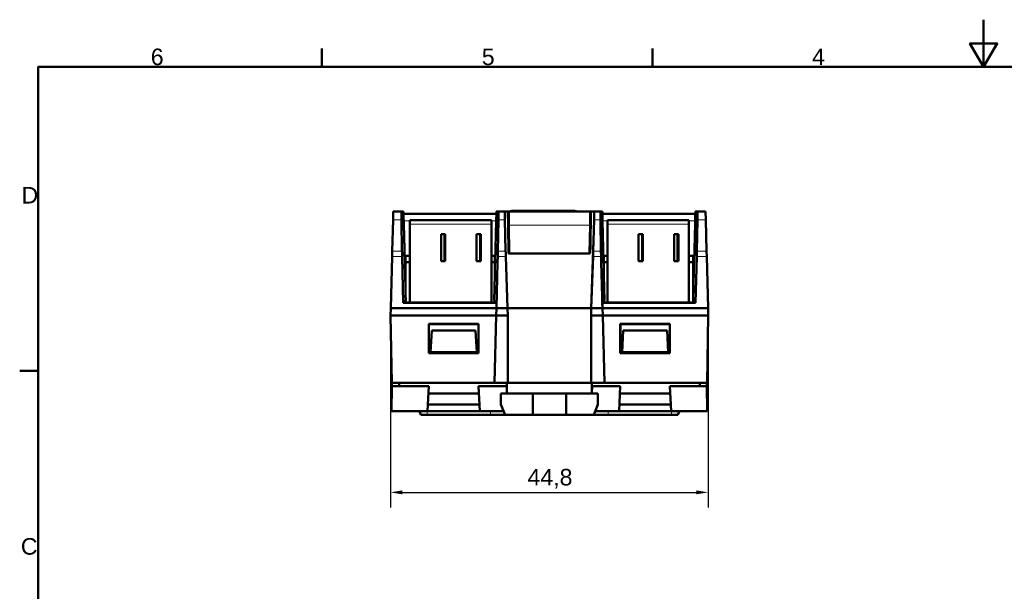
# Model space of a CAD drawing. Header units: millimetres. Extents: x 0 to 280, y 0 to 198.
# Tile 6 of 12: x 4 to 143, y 117 to 198. Entities that reach past the tile are written whole.
import ezdxf

# ---------------------------------------------------------------- set-up
doc = ezdxf.new("R2010")
doc.units = ezdxf.units.MM
doc.header["$LTSCALE"] = 0.666667
for name, color, linetype, lineweight in [('Arêtes tangentes visibles(celduc)', 7, 'Continuous', 18), ('Arêtes visibles(celduc)', 7, 'Continuous', 50), ('Cadre_0', 7, 'Continuous', 50), ('Cadre_2', 7, 'Continuous', 50), ('Cotes(celduc)', 7, 'Continuous', 25)]:
    doc.layers.add(name, color=color, linetype=linetype, lineweight=lineweight)
doc.styles.add('Cadre_1', font='arial.ttf')
doc.styles.add('Courant-CELDUC', font='arial.ttf')
doc.dimstyles.new('Celduc', dxfattribs={"dimscale": 0.666667, "dimtxt": 3.5, "dimasz": 2.5, "dimexe": 3.175, "dimexo": 0, "dimgap": 0.762, "dimtad": 1, "dimrnd": 1e-08, "dimtxsty": 'Courant-CELDUC', "dimcen": 0.09, "dimdle": 10, "dimclrd": 7, "dimclre": 7, "dimclrt": 7, "dimazin": 2, "dimtfac": 0.714286, "dimtdec": 3, "dimtmove": 0, "dimatfit": 3, "dimfxl": 1, "dimtolj": 1, "dimlwd": 25, "dimlwe": 25, "dimarcsym": 0})

# ---------------------------------------------------------------- blocks, each defined once
blk = doc.blocks.new('Cadres Cadre par défaut')
at = {"layer": 'Cadre_0'}
for p, q in [((70, 287), (70, 290.9)), ((140, 287), (140, 290.9)), ((10, 222.75), (6.1, 222.75))]:
    blk.add_line(p, q, dxfattribs=at)
at = {"layer": 'Cadre_0', "flags": 128}
for points in [[(210, 297), (210, 287), (207.11, 292), (212.89, 292), (210, 287)], [(10, 10), (10, 287), (410, 287), (410, 10), (10, 10)]]:
    blk.add_lwpolyline(points, dxfattribs=at)
at = {"layer": 'Cadre_2', "char_height": 3.5, "attachment_point": 7, "style": 'Cadre_1'}
for s, insert in [('6', (33.83, 287.34)), ('5', (103.85, 287.34)), ('4', (173.71, 287.4)), ('D', (6.48, 258.13)), ('C', (6.34, 183.82))]:
    blk.add_mtext(s, dxfattribs=dict(at, insert=insert))
blk = doc.blocks.new('*D8')
at = {"layer": 'Cotes(celduc)', "color": 7, "linetype": 'Continuous', "lineweight": 25, "transparency": 16777216}
for p, q in [((101.15, 157.32), (101.15, 129.24)), ((56.37, 156.32), (56.37, 129.24)), ((58.04, 131.36), (99.48, 131.36))]:
    blk.add_line(p, q, dxfattribs=at)
at = {"layer": 'Cotes(celduc)', "color": 7, "linetype": 'Continuous', "transparency": 16777216}
for points in [[(58.04, 131.64), (58.04, 131.08), (56.37, 131.36)], [(99.48, 131.64), (99.48, 131.08), (101.15, 131.36)]]:
    blk.add_solid(points, dxfattribs=at)
at = {"layer": 'Defpoints', "color": 0, "linetype": 'Continuous', "transparency": 16777216}
for p in [(101.15, 157.32), (56.37, 156.32), (101.15, 131.36)]:
    blk.add_point(p, dxfattribs=at)
at = {"layer": 'Cotes(celduc)', "color": 7, "linetype": 'Continuous', "lineweight": 25, "transparency": 16777216, "insert": (75.68, 134.67), "char_height": 2.333, "attachment_point": 1, "style": 'Courant-CELDUC'}
blk.add_mtext('\\A1;44,8', dxfattribs=at)

msp = doc.modelspace()

# ---------------------------------------------------------------- linework, layer by layer
at = {"layer": 'Arêtes tangentes visibles(celduc)'}
for p, q in [((58.155, 170.949), (58.155, 170.949)), ((71.328, 170.949), (71.338, 170.949)), ((72.497, 170.971), (72.974, 157.315)), ((85.049, 170.971), (84.572, 157.315)), ((86.208, 170.949), (86.208, 170.949)), ((99.391, 170.949), (99.391, 170.949)), ((57.901, 169.805), (56.726, 169.805)), ((59.088, 169.63), (58.218, 169.63)), ((71.277, 169.63), (70.588, 169.63)), ((72.48, 169.805), (71.583, 169.805)), ((85.067, 169.805), (85.963, 169.805)), ((86.958, 169.63), (86.27, 169.63)), ((99.329, 169.63), (98.458, 169.63)), ((99.645, 169.805), (100.82, 169.805)), ((58.228, 169.212), (58.152, 169.137)), ((58.152, 169.137), (58.424, 158.35)), ((59.088, 169.15), (70.588, 169.15)), ((73.045, 169.041), (84.501, 169.041)), ((86.958, 169.15), (98.458, 169.15)), ((99.395, 169.137), (99.123, 158.35)), ((99.318, 169.212), (99.395, 169.137)), ((57.98, 165.365), (56.61, 165.365)), ((72.599, 165.365), (71.503, 165.365)), ((84.947, 165.365), (86.043, 165.365)), ((99.566, 165.365), (100.936, 165.365)), ((57.996, 164.6), (56.59, 164.6)), ((72.623, 164.6), (71.486, 164.6)), ((84.924, 164.6), (86.06, 164.6)), ((99.55, 164.6), (100.956, 164.6)), ((72.974, 146.815), (72.974, 157.315)), ((84.572, 157.315), (84.572, 146.815)), ((61.548, 142.815), (61.548, 142.315)), ((70.475, 142.815), (70.475, 142.315)), ((87.071, 142.815), (87.071, 142.315)), ((95.998, 142.815), (95.998, 142.315))]:
    msp.add_line(p, q, dxfattribs=at)
for centre, major_axis, ratio, start_param, end_param in [((73.034, 171.938), (0.499, -0.866), 0.9588796, 5.9902973, 6.1804797), ((73.651, 170.572), (0, 0.5), 0.9975086, 0, 0.4251726)]:
    msp.add_ellipse(centre, major_axis=major_axis, ratio=ratio, start_param=start_param, end_param=end_param, dxfattribs=at)
for points in [[(73.445, 171.028), (73.43, 171.008), (73.422, 170.989), (73.417, 170.971)], [(73.456, 171.038), (73.456, 171.038), (73.452, 171.035), (73.445, 171.028)]]:
    msp.add_open_spline(points, degree=3, dxfattribs=at)
at = {"layer": 'Arêtes visibles(celduc)'}
for p, q in [((56.757, 170.971), (56.726, 169.805)), ((57.904, 170.971), (56.757, 170.971)), ((57.904, 170.971), (58.149, 170.971)), ((58.149, 170.971), (58.149, 170.971)), ((71.334, 170.971), (71.344, 170.971)), ((71.344, 170.971), (71.581, 170.971)), ((72.471, 170.971), (71.581, 170.971)), ((72.471, 170.971), (72.497, 170.971)), ((72.497, 170.971), (72.915, 170.971)), ((72.915, 170.971), (73.046, 170.971)), ((84.501, 170.971), (73.046, 170.971)), ((73.651, 171.072), (73.636, 171.072)), ((73.748, 171.072), (82.058, 171.072)), ((82.058, 171.072), (82.147, 171.072)), ((84.501, 170.971), (84.631, 170.971)), ((84.631, 170.971), (85.049, 170.971)), ((85.049, 170.971), (85.076, 170.971)), ((85.076, 170.971), (85.965, 170.971)), ((85.965, 170.971), (86.202, 170.971)), ((86.202, 170.971), (86.202, 170.971)), ((99.397, 170.971), (99.642, 170.971)), ((99.397, 170.971), (99.397, 170.971)), ((99.642, 170.971), (100.789, 170.971)), ((100.82, 169.805), (100.789, 170.971)), ((56.726, 169.805), (56.61, 165.365)), ((57.98, 165.365), (57.901, 169.805)), ((71.285, 170.613), (58.21, 170.613)), ((58.218, 169.63), (58.228, 169.212)), ((59.088, 169.75), (59.088, 169.15)), ((59.088, 169.75), (70.588, 169.75)), ((70.588, 169.75), (70.588, 169.15)), ((71.127, 163.828), (71.277, 169.63)), ((71.277, 170.633), (71.177, 170.633)), ((71.503, 165.365), (71.583, 169.805)), ((72.599, 165.365), (72.48, 169.805)), ((85.067, 169.805), (84.947, 165.365)), ((85.963, 169.805), (86.043, 165.365)), ((86.262, 170.613), (99.336, 170.613)), ((86.27, 169.63), (86.42, 163.828)), ((86.958, 169.75), (86.958, 169.15)), ((86.958, 169.75), (98.458, 169.75)), ((98.458, 169.75), (98.458, 169.15)), ((99.318, 169.212), (99.329, 169.63)), ((99.645, 169.805), (99.566, 165.365)), ((100.936, 165.365), (100.82, 169.805)), ((58.228, 169.212), (58.368, 163.828)), ((59.088, 158.145), (59.088, 169.15)), ((70.588, 158.145), (70.588, 169.15)), ((73.045, 169.041), (73.112, 165.057)), ((84.434, 165.057), (84.501, 169.041)), ((86.958, 158.145), (86.958, 169.15)), ((98.458, 158.145), (98.458, 169.15)), ((99.178, 163.828), (99.318, 169.212)), ((63.488, 167.75), (64.088, 167.75)), ((63.488, 163.95), (63.488, 167.75)), ((63.988, 163.95), (63.988, 167.75)), ((64.088, 163.95), (64.088, 167.75)), ((68.488, 167.75), (69.088, 167.75)), ((68.488, 163.95), (68.488, 167.75)), ((68.988, 163.95), (68.988, 167.75)), ((69.088, 163.95), (69.088, 167.75)), ((91.358, 167.75), (91.958, 167.75)), ((91.358, 163.95), (91.358, 167.75)), ((91.858, 163.95), (91.858, 167.75)), ((91.958, 163.95), (91.958, 167.75)), ((96.358, 167.75), (96.958, 167.75)), ((96.358, 163.95), (96.358, 167.75)), ((96.858, 163.95), (96.858, 167.75)), ((96.958, 163.95), (96.958, 167.75)), ((56.61, 165.365), (56.59, 164.6)), ((100.956, 164.6), (100.936, 165.365)), ((56.59, 164.6), (56.399, 157.315)), ((58.163, 158.098), (57.996, 164.6)), ((58.489, 164.715), (59.088, 164.715)), ((58.489, 163.835), (58.489, 164.715)), ((63.488, 163.95), (64.088, 163.95)), ((68.488, 163.95), (69.088, 163.95)), ((70.588, 164.715), (71.077, 164.715)), ((71.077, 163.835), (71.077, 164.715)), ((71.466, 163.828), (71.486, 164.6)), ((72.873, 157.315), (72.623, 164.6)), ((84.534, 165.057), (73.012, 165.057)), ((84.924, 164.6), (84.674, 157.315)), ((86.06, 164.6), (86.08, 163.828)), ((86.47, 164.715), (86.958, 164.715)), ((86.47, 163.835), (86.47, 164.715)), ((91.358, 163.95), (91.958, 163.95)), ((96.358, 163.95), (96.958, 163.95)), ((98.458, 164.715), (99.057, 164.715)), ((99.057, 163.835), (99.057, 164.715)), ((99.55, 164.6), (99.384, 158.098)), ((101.147, 157.315), (100.956, 164.6)), ((58.489, 163.828), (58.368, 163.828)), ((58.406, 163.434), (58.395, 163.828)), ((58.406, 163.415), (58.406, 163.828)), ((58.444, 161.966), (58.406, 163.415)), ((58.444, 161.915), (58.444, 163.828)), ((59.088, 163.835), (58.489, 163.835)), ((59.088, 163.828), (58.489, 163.828)), ((58.489, 159.2), (58.489, 163.828)), ((71.077, 163.835), (70.588, 163.835)), ((71.077, 163.828), (70.588, 163.828)), ((71.127, 163.828), (71.077, 163.828)), ((71.077, 161.915), (71.077, 163.828)), ((71.09, 163.415), (71.077, 162.918)), ((71.1, 163.828), (71.09, 163.433)), ((71.09, 163.415), (71.09, 163.828)), ((71.466, 163.828), (71.127, 163.828)), ((71.3, 157.315), (71.467, 163.828)), ((71.466, 163.828), (71.467, 163.828)), ((86.42, 163.828), (86.08, 163.828)), ((86.08, 163.828), (86.08, 163.828)), ((86.08, 163.828), (86.246, 157.315)), ((86.42, 163.828), (86.47, 163.828)), ((86.456, 163.433), (86.446, 163.828)), ((86.456, 163.415), (86.456, 163.828)), ((86.47, 162.918), (86.456, 163.415)), ((86.958, 163.835), (86.47, 163.835)), ((86.47, 163.828), (86.958, 163.828)), ((86.47, 161.915), (86.47, 163.828)), ((99.057, 163.835), (98.458, 163.835)), ((98.458, 163.828), (99.057, 163.828)), ((99.057, 163.828), (99.178, 163.828)), ((99.057, 159.2), (99.057, 163.828)), ((99.103, 161.915), (99.103, 163.828)), ((99.141, 163.415), (99.103, 161.966)), ((99.141, 163.415), (99.141, 163.828)), ((99.151, 163.828), (99.141, 163.434)), ((58.489, 160.186), (58.444, 161.915)), ((71.077, 161.915), (70.985, 158.431)), ((86.561, 158.431), (86.47, 161.915)), ((99.103, 161.915), (99.057, 160.186)), ((58.163, 158.098), (58.423, 158.35)), ((58.5, 158.424), (58.424, 158.35)), ((58.509, 158.433), (58.489, 159.2)), ((58.5, 158.424), (58.495, 158.145)), ((58.5, 158.424), (58.509, 158.433)), ((70.985, 158.431), (71.109, 158.31)), ((71.109, 158.31), (71.109, 158.309)), ((71.112, 158.145), (71.109, 158.309)), ((71.109, 158.309), (71.32, 158.098)), ((86.226, 158.098), (86.438, 158.309)), ((86.438, 158.309), (86.435, 158.145)), ((86.438, 158.31), (86.561, 158.431)), ((86.438, 158.309), (86.438, 158.31)), ((99.057, 159.2), (99.037, 158.433)), ((99.037, 158.433), (99.047, 158.424)), ((99.123, 158.35), (99.047, 158.424)), ((99.052, 158.145), (99.047, 158.424)), ((99.123, 158.35), (99.384, 158.098)), ((56.399, 157.315), (56.373, 156.315)), ((56.399, 157.315), (71.3, 157.315)), ((58.163, 158.098), (71.32, 158.098)), ((58.495, 158.145), (71.112, 158.145)), ((71.3, 157.315), (71.256, 156.315)), ((71.256, 156.315), (71.3, 157.315)), ((71.3, 157.315), (71.32, 158.098)), ((71.3, 157.315), (72.873, 157.315)), ((72.974, 157.315), (72.873, 157.315)), ((72.89, 156.315), (72.873, 157.315)), ((84.572, 157.315), (72.974, 157.315)), ((84.674, 157.315), (84.572, 157.315)), ((84.656, 156.315), (84.674, 157.315)), ((84.674, 157.315), (86.246, 157.315)), ((86.226, 158.098), (99.384, 158.098)), ((86.226, 158.098), (86.246, 157.315)), ((86.246, 157.315), (86.29, 156.315)), ((86.246, 157.315), (101.147, 157.315)), ((86.29, 156.315), (86.246, 157.315)), ((86.435, 158.145), (99.052, 158.145)), ((101.173, 156.315), (101.147, 157.315)), ((56.539, 146.815), (56.373, 156.315)), ((71.256, 156.315), (56.373, 156.315)), ((71.007, 146.815), (71.256, 156.315)), ((71.256, 156.315), (71.007, 146.815)), ((72.89, 156.315), (71.256, 156.315)), ((72.89, 146.815), (72.89, 156.315)), ((84.656, 156.315), (86.29, 156.315)), ((84.656, 156.315), (84.656, 146.815)), ((86.29, 156.315), (86.539, 146.815)), ((86.539, 146.815), (86.29, 156.315)), ((86.29, 156.315), (101.173, 156.315)), ((101.173, 156.315), (101.007, 146.815)), ((61.79, 155.098), (61.773, 155.115)), ((61.773, 150.965), (61.773, 155.115)), ((61.773, 155.115), (68.773, 155.115)), ((61.789, 150.981), (61.79, 155.098)), ((61.79, 155.098), (68.756, 155.098)), ((62.023, 151.115), (62.183, 154.167)), ((68.363, 154.167), (62.183, 154.167)), ((68.523, 151.115), (68.363, 154.167)), ((68.773, 155.115), (68.756, 155.098)), ((68.756, 155.098), (68.757, 150.981)), ((68.773, 155.115), (68.773, 150.965)), ((88.773, 155.115), (95.773, 155.115)), ((88.79, 155.098), (88.773, 155.115)), ((88.773, 150.965), (88.773, 155.115)), ((88.789, 150.981), (88.79, 155.098)), ((88.79, 155.098), (95.756, 155.098)), ((89.023, 151.115), (89.183, 154.167)), ((95.363, 154.167), (89.183, 154.167)), ((95.523, 151.115), (95.363, 154.167)), ((95.756, 155.098), (95.773, 155.115)), ((95.756, 155.098), (95.757, 150.981)), ((95.773, 155.115), (95.773, 150.965)), ((61.789, 150.981), (61.773, 150.965)), ((68.773, 150.965), (61.773, 150.965)), ((68.757, 150.981), (61.789, 150.981)), ((62.023, 151.115), (62.016, 150.981)), ((62.023, 151.115), (68.523, 151.115)), ((68.523, 151.115), (68.53, 150.981)), ((68.757, 150.981), (68.773, 150.965)), ((88.773, 150.965), (88.789, 150.981)), ((95.773, 150.965), (88.773, 150.965)), ((95.757, 150.981), (88.789, 150.981)), ((89.023, 151.115), (89.016, 150.981)), ((95.523, 151.115), (89.023, 151.115)), ((95.523, 151.115), (95.53, 150.981)), ((95.757, 150.981), (95.773, 150.965)), ((56.523, 142.815), (56.554, 146.315)), ((56.539, 146.815), (71.007, 146.815)), ((56.554, 146.315), (56.558, 146.815)), ((61.772, 146.315), (56.554, 146.315)), ((57.573, 146.315), (57.573, 146.815)), ((61.588, 142.815), (61.772, 146.315)), ((68.775, 146.315), (68.958, 142.815)), ((72.764, 146.315), (68.775, 146.315)), ((71.007, 146.815), (72.89, 146.815)), ((71.007, 146.815), (71.007, 146.815)), ((72.773, 145.315), (72.764, 146.315)), ((72.773, 145.315), (72.773, 146.815)), ((72.89, 146.815), (72.974, 146.815)), ((72.974, 146.815), (84.572, 146.815)), ((84.572, 146.815), (84.656, 146.815)), ((84.656, 146.815), (86.539, 146.815)), ((84.773, 145.315), (84.773, 146.815)), ((84.782, 146.315), (84.773, 145.315)), ((88.772, 146.315), (84.782, 146.315)), ((86.539, 146.815), (101.007, 146.815)), ((86.539, 146.815), (86.539, 146.815)), ((88.588, 142.815), (88.772, 146.315)), ((95.775, 146.315), (95.958, 142.815)), ((100.993, 146.315), (95.775, 146.315)), ((99.973, 146.315), (99.973, 146.815)), ((100.988, 146.815), (100.993, 146.315)), ((101.023, 142.815), (100.993, 146.315)), ((68.827, 145.315), (61.719, 145.315)), ((71.923, 145.315), (76.423, 145.315)), ((71.923, 145.315), (71.923, 143.745)), ((76.423, 142.315), (76.423, 145.315)), ((76.423, 145.315), (81.123, 145.315)), ((81.123, 142.315), (81.123, 145.315)), ((81.123, 145.315), (85.623, 145.315)), ((85.623, 145.315), (85.623, 143.745)), ((95.827, 145.315), (88.719, 145.315)), ((68.909, 143.745), (61.637, 143.745)), ((72.53, 142.315), (71.923, 143.745)), ((85.623, 143.745), (85.016, 142.315)), ((95.909, 143.745), (88.637, 143.745)), ((61.588, 142.815), (56.523, 142.815)), ((60.443, 142.815), (60.655, 142.315)), ((61.548, 142.315), (60.655, 142.315)), ((61.548, 142.315), (70.475, 142.315)), ((68.958, 142.815), (61.588, 142.815)), ((72.318, 142.815), (68.958, 142.815)), ((70.475, 142.315), (72.53, 142.315)), ((76.423, 142.315), (72.53, 142.315)), ((81.123, 142.315), (76.423, 142.315)), ((85.016, 142.315), (81.123, 142.315)), ((85.016, 142.315), (87.071, 142.315)), ((88.588, 142.815), (85.228, 142.815)), ((87.071, 142.315), (95.998, 142.315)), ((95.958, 142.815), (88.588, 142.815)), ((101.023, 142.815), (95.958, 142.815)), ((96.891, 142.315), (95.998, 142.315)), ((97.103, 142.815), (96.891, 142.315))]:
    msp.add_line(p, q, dxfattribs=at)
for centre, radius, start, end in [((73.094, 171.971), 1, 270, 291.17947), ((73.636, 170.572), 0.5, 90, 111.17947), ((82.147, 170.572), 0.5, 71.68441, 90), ((82.775, 172.471), 1.5, 251.68441, 270)]:
    msp.add_arc(centre, radius, start, end, dxfattribs=at)
for centre, major_axis, ratio, start_param, end_param in [((57.957, 168.971), (0.052, -2), 0.0185035, 3.1411079, 4.2813599), ((58.202, 168.971), (-0.052, 2), 0.0185013, 6.1359833, 6.2827006), ((56.3, 250.066), (-2.095, 79.976), 0.0185063, 2.9943738, 3.0267047), ((56.299, 250.09), (2.096, -80), 0.0185006, 6.1359882, 6.1683147), ((73.192, 250.09), (2.096, 80), 0.0178952, 3.2586751, 3.2887739), ((73.201, 250.066), (2.095, 79.976), 0.0178947, 3.2564646, 3.2887955), ((71.282, 168.971), (-0.052, -2), 0.0178959, 3.1420615, 3.2887788), ((71.528, 168.971), (-0.052, -2), 0.017892, 2.0018093, 3.1420614), ((72.54, 168.971), (-0.07, 2), 0.0174338, 6.2825762, 7.4228283), ((73.081, 168.971), (-0.035, 2), 0.0171452, 6.282886, 7.8187757), ((82.096, 170.69), (0.416, -0.135), 0.859801, 1.2090528, 1.9309799), ((84.466, 168.971), (-0.035, -2), 0.0171452, 1.6060023, 3.141892), ((85.006, 168.971), (-0.07, -2), 0.0174338, 2.0019497, 3.1422017), ((86.018, 168.971), (-0.052, 2), 0.017892, 6.2827166, 7.4229686), ((86.255, 168.971), (0.052, -2), 0.0179006, 2.9944064, 3.1411237), ((84.345, 250.066), (2.095, -79.976), 0.0178947, 6.1359825, 6.1683134), ((84.345, 250.09), (-2.096, 80), 0.0178999, 2.9944113, 3.0267378), ((101.247, 250.066), (-2.095, -79.976), 0.0185063, 0.114888, 0.1472188), ((101.247, 250.09), (2.096, 80), 0.0185006, 3.2564633, 3.2887898), ((99.345, 168.971), (-0.052, -2), 0.0185013, 3.1420774, 3.2887946), ((99.589, 168.971), (0.052, 2), 0.0185035, 5.143418, 6.2836701), ((58.237, 169.613), (-0.026, 1), 0.0185035, 6.2827005, 7.8360436), ((72.375, 250.09), (1.372, 80), 0.0177492, 3.2562831, 3.2585107), ((71.258, 169.613), (0.026, 1), 0.017892, 4.730311, 6.283654), ((86.288, 169.613), (0.026, -1), 0.017892, 3.1411239, 4.6944669), ((99.31, 169.613), (-0.026, -1), 0.0185035, 1.5887344, 3.1420774), ((58.035, 164.53), (0.052, -2), 0.0185035, 4.2813599, 4.6769976), ((71.449, 164.53), (-0.052, -2), 0.017892, 1.6061717, 2.0018093), ((72.66, 164.53), (-0.07, 2), 0.0174338, 1.139643, 1.5352807), ((84.886, 164.53), (-0.07, -2), 0.0174338, 1.606312, 2.0019497), ((86.098, 164.53), (-0.052, 2), 0.017892, 1.1397833, 1.535421), ((99.511, 164.53), (0.052, 2), 0.0185035, 4.7477803, 5.143418)]:
    msp.add_ellipse(centre, major_axis=major_axis, ratio=ratio, start_param=start_param, end_param=end_param, dxfattribs=at)
for points, knots in [([(58.155, 170.949), (58.154, 170.956), (58.153, 170.962), (58.151, 170.969), (58.15, 170.971), (58.149, 170.971)], [0, 0, 0, 0, 0.014662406, 0.014662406, 0.029251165, 0.029251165, 0.029251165, 0.029251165]), ([(71.344, 170.971), (71.343, 170.971), (71.342, 170.969), (71.34, 170.962), (71.339, 170.956), (71.338, 170.949)], [-0.029250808, -0.029250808, -0.029250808, -0.029250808, -0.014662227, -0.014662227, 0, 0, 0, 0]), ([(73.446, 170.971), (73.455, 170.978), (73.465, 170.985), (73.475, 170.991), (73.497, 171.006), (73.52, 171.018), (73.545, 171.029), (73.552, 171.032), (73.56, 171.036), (73.568, 171.039), (73.576, 171.042), (73.585, 171.045), (73.593, 171.048), (73.618, 171.056), (73.644, 171.062), (73.67, 171.066), (73.696, 171.07), (73.722, 171.072), (73.748, 171.072)], [0.004259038, 0.004259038, 0.004259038, 0.004259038, 0.007872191, 0.007872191, 0.007872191, 0.015793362, 0.015793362, 0.015793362, 0.018363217, 0.018363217, 0.018363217, 0.020985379, 0.020985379, 0.020985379, 0.028927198, 0.028927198, 0.028927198, 0.036769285, 0.036769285, 0.036769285, 0.036769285]), ([(73.651, 171.072), (73.917, 171.072), (73.936, 171.072), (73.94, 171.072), (73.94, 171.072), (73.94, 171.072)], [0, 0, 0, 0, 1.1332968, 1.1332968, 1.1555914, 1.1555914, 1.1555914, 1.1555914]), ([(86.208, 170.949), (86.207, 170.956), (86.206, 170.962), (86.204, 170.969), (86.203, 170.971), (86.202, 170.971)], [-0.029389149, -0.029389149, -0.029389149, -0.029389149, -0.014657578, -0.014657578, 0, 0, 0, 0]), ([(99.397, 170.971), (99.396, 170.971), (99.395, 170.969), (99.393, 170.962), (99.392, 170.956), (99.391, 170.949)], [0, 0, 0, 0, 0.014657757, 0.014657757, 0.029389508, 0.029389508, 0.029389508, 0.029389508])]:
    msp.add_open_spline(points, degree=3, knots=knots, dxfattribs=at)
for points in [[(72.915, 170.971), (72.968, 167.761), (73.012, 165.057)], [(84.631, 170.971), (84.578, 167.761), (84.534, 165.057)]]:
    msp.add_rational_spline(points, [1.00092344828, 1.00377759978, 1.00459387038], degree=2, dxfattribs=at)
msp.add_open_spline([(82.352, 170.977), (82.355, 170.975), (82.357, 170.973), (82.36, 170.971)], degree=3, dxfattribs=at)

# ---------------------------------------------------------------- block references
at = {"xscale": 0.6666666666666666, "yscale": 0.6666666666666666, "zscale": 0.6666666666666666}
msp.add_blockref('Cadres Cadre par défaut', (0, 0), dxfattribs=at)

# ---------------------------------------------------------------- dimensions: what is measured, and where the dimension line sits
at = {"layer": 'Cotes(celduc)', "color": 7, "linetype": 'Continuous', "lineweight": 25}
dim = msp.add_linear_dim(base=(101.147, 131.359), p1=(56.373, 156.315), p2=(101.147, 157.315), angle=180, dimstyle='Celduc', override={"dimgap": 0.762, "dimdec": 1, "dimtol": 0, "dimlim": 0, "dimtp": 0, "dimtm": 0, "dimtdec": 3, "dimtofl": 0, "dimatfit": 1}, dxfattribs=at)
dim.commit()
dim.dimension.update_dxf_attribs({"geometry": '*D8', "text_midpoint": (78.76, 131.359), "dimtype": 160})

doc.saveas('drawing.dxf')
